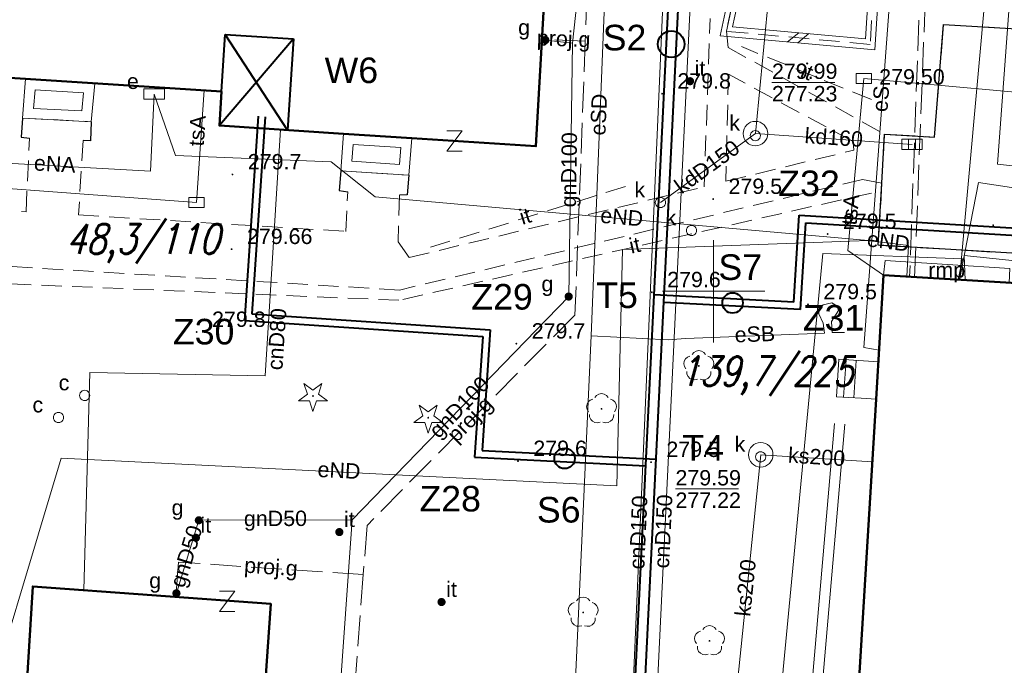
# Model space of a CAD drawing. Extents: x 0 to 6569664, y 0 to 5584502.
# Tile 25 of 64: x 6568416 to 6568464, y 5584032 to 5584063. Entities that reach past the tile are written whole.
import ezdxf
from ezdxf.enums import TextEntityAlignment as Align

# ---------------------------------------------------------------- set-up
doc = ezdxf.new("R2010")
doc.units = 0
doc.header["$PDSIZE"] = 0.75
for name, pattern in [('GAK', [3.5, 2, -0.7, 0.1, -0.7]), ('PRZER2-1', [1.5, 1, -0.5]), ('PRZER3-1', [2, 1.5, -0.5])]:
    doc.linetypes.add(name, pattern=pattern)
doc.layers.get('0').update_dxf_attribs({"linetype": 'CONTINUOUS'})
doc.layers.get('Defpoints').update_dxf_attribs({"linetype": 'CONTINUOUS'})
for name, color, linetype, lineweight in [('alarm', 51, 'CONTINUOUS', 50), ('EGBR', 7, 'CONTINUOUS', 18), ('EGBR_O', 7, 'CONTINUOUS', 18), ('EGBS', 7, 'CONTINUOUS', 18), ('EGBT', 7, 'CONTINUOUS', 18), ('EGBU', 7, 'CONTINUOUS', 50), ('GEPPHC', 7, 'CONTINUOUS', 18), ('GUPPRZ_O', 7, 'CONTINUOUS', 18), ('OTDN', 7, 'CONTINUOUS', 18), ('OTKC', 7, 'CONTINUOUS', 18), ('OTKJ', 7, 'CONTINUOUS', 18), ('OTKK', 7, 'CONTINUOUS', 25), ('OTRN', 7, 'CONTINUOUS', 13), ('OTRN_O', 7, 'CONTINUOUS', 13), ('OTRS', 7, 'CONTINUOUS', 13), ('OTRS_O', 7, 'CONTINUOUS', 13), ('OTWM', 7, 'CONTINUOUS', 18), ('OTZI', 7, 'CONTINUOUS', 18), ('OTZI_O', 7, 'CONTINUOUS', 18), ('ramka sekcji', 7, 'CONTINUOUS', 18), ('siec', 7, 'GAK', 70), ('SUPK', 7, 'CONTINUOUS', 18), ('SUPW', 7, 'CONTINUOUS', 18), ('SUPW_O', 7, 'CONTINUOUS', 18)]:
    doc.layers.add(name, color=color, linetype=linetype, lineweight=lineweight)
for name, color, linetype, lineweight, true_color in [('OTZG', 7, 'CONTINUOUS', 18, 0x008000), ('OTZL', 7, 'CONTINUOUS', 18, 0x008000), ('SUCP', 7, 'CONTINUOUS', 18, 0xd200d2), ('SUCP_O', 7, 'CONTINUOUS', 18, 0xd200d2), ('SUEP', 1, 'CONTINUOUS', 18, 0xff0000), ('SUEP_O', 1, 'CONTINUOUS', 18, 0xff0000), ('SUES', 1, 'CONTINUOUS', 18, 0xff0000), ('SUES_O', 1, 'CONTINUOUS', 18, 0xff0000), ('SUGP', 7, 'CONTINUOUS', 18, 0xbfbf00), ('SUGP_O', 7, 'CONTINUOUS', 18, 0xbfbf00), ('SUGU', 7, 'CONTINUOUS', 18, 0xbfbf00), ('SUGU_O', 7, 'CONTINUOUS', 18, 0xbfbf00), ('SUGW', 7, 'CONTINUOUS', 18, 0xbfbf00), ('SUGW_O', 7, 'CONTINUOUS', 18, 0xbfbf00), ('SUKK', 7, 'CONTINUOUS', 18, 0x803300), ('SUKP', 7, 'CONTINUOUS', 18, 0x803300), ('SUKP_O', 7, 'CONTINUOUS', 18, 0x803300), ('SUKS', 7, 'CONTINUOUS', 18, 0x803300), ('SUKS_O', 7, 'CONTINUOUS', 18, 0x803300), ('SUTP', 7, 'CONTINUOUS', 18, 0xff9100), ('SUTP_O', 7, 'CONTINUOUS', 18, 0xff9100)]:
    doc.layers.add(name, color=color, linetype=linetype, lineweight=lineweight, true_color=true_color)
doc.styles.add('Arial', font='arial.ttf')
doc.styles.add('GEO-INFO', font='arial.ttf')
doc.styles.add('UZBROJENIE', font='SIMPLEX.shx', dxfattribs={"width": 0.8, "oblique": 15.00003, "height": 0.9})
doc.dimstyles.get("Standard").update_dxf_attribs({"dimtxt": 0.18, "dimasz": 0.18, "dimexe": 0.18, "dimexo": 0.0625, "dimgap": 0.09, "dimtad": 0, "dimtih": 1, "dimtoh": 1, "dimdec": 4, "dimzin": 0, "dimdsep": 46, "dimtxsty": 'Standard', "dimcen": 0.09, "dimadec": 0, "dimazin": 0, "dimtfac": 1, "dimtdec": 4, "dimtofl": 0, "dimtmove": 0, "dimatfit": 3, "dimfxl": 0, "dimtolj": 1, "dimtzin": 0, "dimarcsym": 0})

# ---------------------------------------------------------------- blocks, each defined once
blk = doc.blocks.new('D_GSPRDI1')
blk.add_hatch(color=0).paths.add_polyline_path([(0, -0.045), (0.013906, -0.042798), (0.02645, -0.036406), (0.036406, -0.02645), (0.042798, -0.013906), (0.045, 0), (0.042798, 0.013906), (0.036406, 0.02645), (0.02645, 0.036406), (0.013906, 0.042798), (0, 0.045), (-0.013906, 0.042798), (-0.02645, 0.036406), (-0.036406, 0.02645), (-0.042798, 0.013906), (-0.045, 0), (-0.042798, -0.013906), (-0.036406, -0.02645), (-0.02645, -0.036406), (-0.013906, -0.042798)])
at = {"color": 0}
blk.add_lwpolyline([(0.272471, 0.088531), (0.713338, -0.231778), (0.168396, -0.231778), (0, -0.750048), (-0.168396, -0.231778), (-0.713338, -0.231778), (-0.272471, 0.088531), (-0.440867, 0.606801), (0, 0.286493), (0.440867, 0.606801)], close=True, dxfattribs=at)
blk = doc.blocks.new('D_GSPWPN1')
blk.add_hatch(color=0).paths.add_polyline_path([(-0.045, 0), (-0.043467, -0.011647), (-0.038971, -0.0225), (-0.03182, -0.03182), (-0.0225, -0.038971), (-0.011647, -0.043467), (0, -0.045), (0.011647, -0.043467), (0.0225, -0.038971), (0.03182, -0.03182), (0.038971, -0.0225), (0.043467, -0.011647), (0.045, 0), (0.043467, 0.011647), (0.038971, 0.0225), (0.03182, 0.03182), (0.0225, 0.038971), (0.011647, 0.043467), (0, 0.045), (-0.011647, 0.043467), (-0.0225, 0.038971), (-0.03182, 0.03182), (-0.038971, 0.0225), (-0.043467, 0.011647)])
blk = doc.blocks.new('D_GSPTZI1')
blk.add_hatch(color=0).paths.add_polyline_path([(-0.2, 0), (-0.193185, -0.051764), (-0.173205, -0.1), (-0.141421, -0.141421), (-0.1, -0.173205), (-0.051764, -0.193185), (0, -0.2), (0.051764, -0.193185), (0.1, -0.173205), (0.141421, -0.141421), (0.173205, -0.1), (0.193185, -0.051764), (0.2, 0), (0.193185, 0.051764), (0.173205, 0.1), (0.141421, 0.141421), (0.1, 0.173205), (0.051764, 0.193185), (0, 0.2), (-0.051764, 0.193185), (-0.1, 0.173205), (-0.141421, 0.141421), (-0.173205, 0.1), (-0.193185, 0.051764)])
blk = doc.blocks.new('D_GSPRDL1')
blk.add_hatch(color=0).paths.add_polyline_path([(0, -0.045), (0.013906, -0.042798), (0.02645, -0.036406), (0.036406, -0.02645), (0.042798, -0.013906), (0.045, 0), (0.042798, 0.013906), (0.036406, 0.02645), (0.02645, 0.036406), (0.013906, 0.042798), (0, 0.045), (-0.013906, 0.042798), (-0.02645, 0.036406), (-0.036406, 0.02645), (-0.042798, 0.013906), (-0.045, 0), (-0.042798, -0.013906), (-0.036406, -0.02645), (-0.02645, -0.036406), (-0.013906, -0.042798)])
at = {"color": 0}
for points in [[(-0.635969, -0.134326), (-0.70458, -0.024001), (-0.731429, 0.103115), (-0.713292, 0.231763), (-0.652348, 0.346501), (-0.55591, 0.433559), (-0.435555, 0.482485)], [(-0.324277, 0.563333), (-0.240553, 0.662679), (-0.127956, 0.727494), (0, 0.75), (0.127956, 0.727494), (0.240553, 0.662679), (0.324277, 0.563333)], [(0.435555, 0.482485), (0.55591, 0.433559), (0.652348, 0.346501), (0.713292, 0.231763), (0.731429, 0.103115), (0.70458, -0.024001), (0.635969, -0.134326)], [(-0.068773, -0.646351), (-0.194901, -0.677512), (-0.324092, -0.663766), (-0.440839, -0.606763), (-0.531129, -0.513345), (-0.584125, -0.394725), (-0.593465, -0.265141)], [(0.593465, -0.265141), (0.584125, -0.394725), (0.531129, -0.513345), (0.440839, -0.606763), (0.324092, -0.663766), (0.194901, -0.677512), (0.068773, -0.646351)]]:
    blk.add_lwpolyline(points, dxfattribs=at)
blk = doc.blocks.new('D_GSPWPS1')
blk.add_hatch(color=0).paths.add_polyline_path([(-0.045, 0), (-0.043467, -0.011647), (-0.038971, -0.0225), (-0.03182, -0.03182), (-0.0225, -0.038971), (-0.011647, -0.043467), (0, -0.045), (0.011647, -0.043467), (0.0225, -0.038971), (0.03182, -0.03182), (0.038971, -0.0225), (0.043467, -0.011647), (0.045, 0), (0.043467, 0.011647), (0.038971, 0.0225), (0.03182, 0.03182), (0.0225, 0.038971), (0.011647, 0.043467), (0, 0.045), (-0.011647, 0.043467), (-0.0225, 0.038971), (-0.03182, 0.03182), (-0.038971, 0.0225), (-0.043467, 0.011647)])
blk = doc.blocks.new('D_GUPIKP1_3')
at = {"color": 0}
blk.add_lwpolyline([(0.375, -0.25), (-0.375, -0.25), (-0.375, 0.25), (0.375, 0.25)], close=True, dxfattribs=at)
blk = doc.blocks.new('D_GUPESE1')
at = {"color": 0}
blk.add_lwpolyline([(-0.5, -0.25), (-0.5, 0.25), (0.5, 0.25), (0.5, -0.25)], close=True, dxfattribs=at)
blk = doc.blocks.new('D_GUPIWZ1_1')
at = {"color": 0}
blk.add_lwpolyline([(0, 0.25), (0.064705, 0.241481), (0.125, 0.216506), (0.176777, 0.176777), (0.216506, 0.125), (0.241481, 0.064705), (0.25, 0), (0.241481, -0.064705), (0.216506, -0.125), (0.176777, -0.176777), (0.125, -0.216506), (0.064705, -0.241481), (0, -0.25), (-0.064705, -0.241481), (-0.125, -0.216506), (-0.176777, -0.176777), (-0.216506, -0.125), (-0.241481, -0.064705), (-0.25, 0), (-0.241481, 0.064705), (-0.216506, 0.125), (-0.176777, 0.176777), (-0.125, 0.216506), (-0.064705, 0.241481)], close=True, dxfattribs=at)
blk = doc.blocks.new('D_GUPKKS1')
at = {"color": 0}
blk.add_lwpolyline([(0.5, -0.25), (-0.5, -0.25), (-0.5, 0.25), (0.5, 0.25)], close=True, dxfattribs=at)
for points in [[(-0.175, -0.25), (-0.175, 0.25)], [(0.175, -0.25), (0.175, 0.25)]]:
    blk.add_lwpolyline(points, dxfattribs=at)
blk = doc.blocks.new('D_GUPKSD1_1')
at = {"color": 0}
blk.add_lwpolyline([(0, 0.25), (0.064705, 0.241481), (0.125, 0.216506), (0.176777, 0.176777), (0.216506, 0.125), (0.241481, 0.064705), (0.25, 0), (0.241481, -0.064705), (0.216506, -0.125), (0.176777, -0.176777), (0.125, -0.216506), (0.064705, -0.241481), (0, -0.25), (-0.064705, -0.241481), (-0.125, -0.216506), (-0.176777, -0.176777), (-0.216506, -0.125), (-0.241481, -0.064705), (-0.25, 0), (-0.241481, 0.064705), (-0.216506, 0.125), (-0.176777, 0.176777), (-0.125, 0.216506), (-0.064705, 0.241481)], close=True, dxfattribs=at)
blk = doc.blocks.new('D_GUPIKP1_1')
at = {"color": 0}
blk.add_lwpolyline([(0, 0.25), (0.064705, 0.241481), (0.125, 0.216506), (0.176777, 0.176777), (0.216506, 0.125), (0.241481, 0.064705), (0.25, 0), (0.241481, -0.064705), (0.216506, -0.125), (0.176777, -0.176777), (0.125, -0.216506), (0.064705, -0.241481), (0, -0.25), (-0.064705, -0.241481), (-0.125, -0.216506), (-0.176777, -0.176777), (-0.216506, -0.125), (-0.241481, -0.064705), (-0.25, 0), (-0.241481, 0.064705), (-0.216506, 0.125), (-0.176777, 0.176777), (-0.125, 0.216506), (-0.064705, 0.241481)], close=True, dxfattribs=at)
blk = doc.blocks.new('D_GUPGZA1')
blk.add_hatch(color=0).paths.add_polyline_path([(-0.2, 0), (-0.193185, -0.051764), (-0.173205, -0.1), (-0.141421, -0.141421), (-0.1, -0.173205), (-0.051764, -0.193185), (0, -0.2), (0.051764, -0.193185), (0.1, -0.173205), (0.141421, -0.141421), (0.173205, -0.1), (0.193185, -0.051764), (0.2, 0), (0.193185, 0.051764), (0.173205, 0.1), (0.141421, 0.141421), (0.1, 0.173205), (0.051764, 0.193185), (0, 0.2), (-0.051764, 0.193185), (-0.1, 0.173205), (-0.141421, 0.141421), (-0.173205, 0.1), (-0.193185, 0.051764)])
blk = doc.blocks.new('D_GUPGUT1')
blk.add_hatch(color=0).paths.add_polyline_path([(-0.2, 0), (-0.193185, -0.051764), (-0.173205, -0.1), (-0.141421, -0.141421), (-0.1, -0.173205), (-0.051764, -0.193185), (0, -0.2), (0.051764, -0.193185), (0.1, -0.173205), (0.141421, -0.141421), (0.173205, -0.1), (0.193185, -0.051764), (0.2, 0), (0.193185, 0.051764), (0.173205, 0.1), (0.141421, 0.141421), (0.1, 0.173205), (0.051764, 0.193185), (0, 0.2), (-0.051764, 0.193185), (-0.1, 0.173205), (-0.141421, 0.141421), (-0.173205, 0.1), (-0.193185, 0.051764)])
blk = doc.blocks.new('D_GEPPHC1')
at = {"color": 0}
blk.add_lwpolyline([(-0.375, 0.5), (0.375, 0.5), (-0.375, -0.5), (0.375, -0.5)], dxfattribs=at)
blk = doc.blocks.new('D_ODTN_1')
at = {"color": 0}
for points in [[(-0.5, -0.25), (0, 0.25)], [(0, -0.25), (0.5, 0.25)]]:
    blk.add_lwpolyline(points, dxfattribs=at)
blk = doc.blocks.new('*D45')
at = {"layer": 'Defpoints', "color": 0}
for p in [(6568647.5, 5584150), (6568650, 5584150), (0, 0)]:
    blk.add_point(p, dxfattribs=at)
at = {"layer": 'ramka sekcji', "color": 0, "lineweight": -2}
blk.add_line((6568649.938, 5584150), (6568647.5, 5584150), dxfattribs=at)
at = {"layer": 'ramka sekcji', "color": 0, "insert": (6568644.106, 5584150), "char_height": 0.75, "attachment_point": 5, "style": 'GEO-INFO'}
blk.add_mtext('\\A1;5584150.0000', dxfattribs=at)
blk = doc.blocks.new('*D46')
at = {"layer": 'Defpoints', "color": 0}
for p in [(6568650, 5584152.5), (6568650, 5584150), (0, 0)]:
    blk.add_point(p, dxfattribs=at)
at = {"layer": 'ramka sekcji', "color": 0, "lineweight": -2}
blk.add_line((6568650, 5584150.062), (6568650, 5584152.5), dxfattribs=at)
at = {"layer": 'ramka sekcji', "color": 0, "insert": (6568650, 5584155.896), "char_height": 0.75, "attachment_point": 5, "rotation": 90, "style": 'GEO-INFO'}
blk.add_mtext('\\A1;6568650.0000', dxfattribs=at)

msp = doc.modelspace()

# ---------------------------------------------------------------- linework, layer by layer
at = {"layer": 'EGBR', "linetype": 'Continuous', "lineweight": 18, "elevation": 10.18}
msp.add_lwpolyline([(6568464.46047, 5584050.41839), (6568464.5, 5584051.12), (6568458.39, 5584051.51), (6568458.31, 5584050.79)], close=True, dxfattribs=at)
at = {"layer": 'EGBS', "linetype": 'Continuous', "lineweight": 18, "elevation": 10.18}
msp.add_lwpolyline([(6568456.01, 5584044.84), (6568456.12, 5584046.68), (6568457.34, 5584046.6), (6568458.06558, 5584046.55097), (6568457.96, 5584044.72), (6568457.22, 5584044.77)], close=True, dxfattribs=at)
for points in [[(6568456.48054, 5584046.65636), (6568456.3601, 5584044.81975)], [(6568456.97946, 5584046.62364), (6568456.85928, 5584044.79087)]]:
    msp.add_lwpolyline(points, dxfattribs=at)
at = {"layer": 'EGBT', "linetype": 'Continuous', "lineweight": 18, "elevation": 10.18}
for points in [[(6568416.34, 5584060.38), (6568416.19, 5584058.47), (6568419.54, 5584058.29), (6568419.72, 5584060.16)], [(6568416.79984, 5584059.84901), (6568416.72859, 5584058.94178), (6568419.08822, 5584058.815), (6568419.17289, 5584059.69455)], [(6568431.9, 5584057.7), (6568431.76, 5584055.89), (6568435.09, 5584055.67), (6568435.23, 5584057.49)], [(6568432.3605, 5584057.16997), (6568432.29751, 5584056.35558), (6568434.62941, 5584056.20152), (6568434.69259, 5584057.0229)]]:
    msp.add_lwpolyline(points, close=True, dxfattribs=at)
at = {"layer": 'EGBU', "linetype": 'Continuous', "lineweight": 50, "elevation": 10.18}
for points in [[(6568426.37, 5584069.51), (6568441.95, 5584068.5), (6568441.31, 5584057.09), (6568435.23, 5584057.49), (6568431.9, 5584057.7), (6568425.82, 5584058.1), (6568425.92, 5584059.77), (6568416.34, 5584060.38), (6568409.5, 5584060.81), (6568406.17, 5584061.02), (6568400.06, 5584061.41), (6568400.97, 5584072.89), (6568426.44, 5584071.26)], [(6568457.96, 5584044.72), (6568458.31, 5584050.79), (6568469.73, 5584050.1), (6568467.17, 5584008.53), (6568466.28, 5584008.57), (6568464.89, 5583988.75), (6568453.62, 5583989.49), (6568454.76, 5584009.14), (6568455.78, 5584009.15)], [(6568396.53, 5584004.09), (6568397.48, 5584015.51), (6568415.39, 5584014.35), (6568416.69, 5584035.57), (6568428.33, 5584034.73), (6568426.72, 5584011.65), (6568415.15381, 5584012.25266), (6568414.4, 5584002.86)]]:
    msp.add_lwpolyline(points, close=True, dxfattribs=at)
at = {"layer": 'GUPPRZ_O', "linetype": 'Continuous', "lineweight": 13, "elevation": 10.8, "flags": 128}
for points in [[(6568452.85522, 5584060.20755), (6568455.93522, 5584060.20755)], [(6568448.13449, 5584040.33714), (6568451.21449, 5584040.33714)]]:
    msp.add_lwpolyline(points, dxfattribs=at)
at = {"layer": 'OTDN', "linetype": 'Continuous', "lineweight": 18, "elevation": 10.18}
for points in [[(6568450.90056, 5584066.38672), (6568451.03725, 5584068.4257), (6568458.28537, 5584067.95323), (6568457.89316, 5584061.79774), (6568450.32704, 5584062.48655), (6568450.66544, 5584064.08188)], [(6568451.39944, 5584066.35328), (6568451.50275, 5584067.8943), (6568457.75463, 5584067.48677), (6568457.42684, 5584062.34226), (6568450.93296, 5584062.93345), (6568451.15456, 5584063.97812)]]:
    msp.add_lwpolyline(points, dxfattribs=at)
at = {"layer": 'OTKC', "linetype": 'PRZER2-1', "lineweight": 18, "elevation": 10.18}
for points in [[(6568451.15, 5584066.37), (6568451.27, 5584068.16), (6568458.02, 5584067.72), (6568457.66, 5584062.07), (6568450.63, 5584062.71), (6568450.91, 5584064.03)], [(6568450.6, 5584055.38), (6568456.87, 5584056.9), (6568456.83, 5584057.32), (6568450.73, 5584060.61)]]:
    msp.add_lwpolyline(points, close=True, dxfattribs=at)
for points in [[(6568450.91, 5584064.03), (6568450.63, 5584062.71), (6568450.71, 5584061.92), (6568458.36, 5584057.68), (6568458.24, 5584055.28), (6568457.29, 5584055.47), (6568434.64, 5584050.06), (6568413.46, 5584051.34)], [(6568408.65, 5584054.39), (6568416.36, 5584053.89), (6568416.53, 5584057.49), (6568416.12, 5584057.54), (6568416.19, 5584058.47), (6568419.54, 5584058.29), (6568419.51, 5584057.35), (6568419.15, 5584057.37), (6568418.93, 5584053.73), (6568432, 5584052.93), (6568432.1, 5584054.86), (6568431.68, 5584054.92), (6568431.76, 5584055.89), (6568435.09, 5584055.67), (6568435.01, 5584054.71), (6568434.63, 5584054.7), (6568434.57, 5584052.42), (6568435.11, 5584051.65), (6568449.54, 5584055.11), (6568449.83, 5584063.34)]]:
    msp.add_lwpolyline(points, dxfattribs=at)
at = {"layer": 'OTKJ', "linetype": 'PRZER3-1', "lineweight": 18, "elevation": 10.18}
msp.add_lwpolyline([(6568467.61, 5584051.68), (6568458.05, 5584052.25), (6568458.24, 5584055.28), (6568458.36, 5584057.68), (6568460.81, 5584057.54), (6568461.25, 5584063.04), (6568468.42, 5584062.61)], dxfattribs=at)
at = {"layer": 'OTKK', "linetype": 'Continuous', "lineweight": 25, "elevation": 10.18}
for points in [[(6568467.61, 5584051.68), (6568458.05, 5584052.25), (6568458.24, 5584055.28), (6568458.36, 5584057.68), (6568460.81, 5584057.54), (6568461.25, 5584063.04), (6568468.42, 5584062.61)], [(6568416.19, 5584058.47), (6568416.12, 5584057.54), (6568416.53, 5584057.49)], [(6568419.54, 5584058.29), (6568419.51, 5584057.35), (6568419.15, 5584057.37)], [(6568431.76, 5584055.89), (6568431.68, 5584054.92), (6568432.1, 5584054.86)], [(6568435.09, 5584055.67), (6568435.01, 5584054.71), (6568434.63, 5584054.7)]]:
    msp.add_lwpolyline(points, dxfattribs=at)
at = {"layer": 'OTWM', "linetype": 'Continuous', "lineweight": 18, "elevation": 10.06}
for points in [[(6568451.30093, 5583990.12154), (6568455.92093, 5584043.54154)], [(6568451.79907, 5583990.07846), (6568456.41907, 5584043.49846)]]:
    msp.add_lwpolyline(points, dxfattribs=at)
at = {"layer": 'OTZI', "linetype": 'PRZER2-1', "lineweight": 18, "elevation": 10.1}
for points in [[(6568457.73, 5584059.37), (6568451.36, 5584061.96)], [(6568445.69, 5584055.12), (6568435.92, 5584052.08)], [(6568457.72, 5584054.8), (6568434.6, 5584049.56), (6568413.1, 5584050.47), (6568412.21, 5584035.21)]]:
    msp.add_lwpolyline(points, dxfattribs=at)
at = {"layer": 'ramka sekcji'}
for q in [(6568450, 5584052.5), (6568447.5, 5584050), (6568450, 5584047.5), (6568452.5, 5584050)]:
    msp.add_line((6568450, 5584050), q, dxfattribs=at)
at = {"layer": 'siec', "linetype": 'ByBlock', "lineweight": 40}
for p, q in [((6568444.3839, 5583994.60146), (6568449.1148, 5584090.92644)), ((6568444.8496, 5583994.06937), (6568449.5805, 5584090.39435)), ((6568429.44824, 5584062.33875), (6568425.82, 5584058.1)), ((6568425.92, 5584059.77), (6568426.10514, 5584062.56056)), ((6568426.10514, 5584062.56056), (6568429.44824, 5584062.33875)), ((6568429.15494, 5584057.8806), (6568426.10514, 5584062.56056)), ((6568429.44824, 5584062.33875), (6568429.15494, 5584057.8806)), ((6568427.71656, 5584058.55866), (6568427.04714, 5584048.57092)), ((6568428.06139, 5584058.53548), (6568427.41386, 5584048.90332)), ((6568453.93015, 5584049.47296), (6568454.18161, 5584053.71431)), ((6568454.18161, 5584053.71431), (6568482.73872, 5584052.00986)), ((6568454.26053, 5584049.10565), (6568454.51199, 5584053.347)), ((6568454.51199, 5584053.347), (6568482.36867, 5584051.68435)), ((6568453.93015, 5584049.47296), (6568447.09598, 5584049.82172)), ((6568454.26053, 5584049.10565), (6568447.5707, 5584049.44799)), ((6568427.41386, 5584048.90332), (6568439.06888, 5584048.1198)), ((6568427.04714, 5584048.57092), (6568438.70216, 5584047.7874)), ((6568438.70216, 5584047.7874), (6568438.30541, 5584041.88565)), ((6568439.06888, 5584048.1198), (6568438.67213, 5584042.21805)), ((6568438.67213, 5584042.21805), (6568447.19771, 5584041.8)), ((6568438.30541, 5584041.88565), (6568446.68603, 5584041.47471))]:
    msp.add_line(p, q, dxfattribs=at)
at = {"layer": 'siec', "color": 0, "linetype": 'ByBlock', "lineweight": 40}
for centre, radius in [((6568447.92557, 5584062.07768), 0.64893), ((6568450.93007, 5584049.43178), 0.5), ((6568442.71258, 5584041.83304), 0.5)]:
    msp.add_circle(centre, radius, dxfattribs=at)
at = {"layer": 'SUCP', "linetype": 'Continuous', "lineweight": 18, "elevation": 10.14}
for points in [[(6568443.67759, 5583983.5973), (6568444.60792, 5584003.60668), (6568442.23031, 5584003.78912), (6568442.37542, 5584006.71277), (6568445.02385, 5584006.77743), (6568447.76431, 5584069.6426), (6568445.65005, 5584069.72503), (6568445.82244, 5584073.37558), (6568448.23829, 5584073.32442), (6568448.83942, 5584089.2927)], [(6568444.86243, 5583983.49634), (6568445.90621, 5584004.4756), (6568443.55985, 5584004.59751), (6568443.66659, 5584005.75548), (6568446.04145, 5584005.78609), (6568449.17754, 5584070.73059), (6568447.00832, 5584070.81245), (6568447.07333, 5584072.15733), (6568449.07717, 5584072.12825), (6568449.94877, 5584089.2063)], [(6568428.81475, 5584057.90298), (6568428.0526, 5584045.86949), (6568419.47705, 5584046.03576), (6568419.1841, 5584035.39001)]]:
    msp.add_lwpolyline(points, dxfattribs=at)
at = {"layer": 'SUEP', "linetype": 'Continuous', "lineweight": 18, "elevation": 10.14}
for points in [[(6568405.39831, 5584193.23957), (6568405.01695, 5584189.70356), (6568403.98587, 5584188.30816), (6568399.60677, 5584124.84169), (6568401.34851, 5584123.80418), (6568409.53234, 5584122.38466), (6568409.82381, 5584121.95026), (6568409.05136, 5584099.25455), (6568410.04829, 5584097.9463), (6568439.79258, 5584095.9994), (6568445.94158, 5584095.72461), (6568444.01192, 5584047.82702)], [(6568400.12745, 5584159.85225), (6568398.01241, 5584099.73035), (6568466.01071, 5584095.59619), (6568465.51432, 5584078.24845), (6568463.88823, 5584056.21578), (6568488.56528, 5584053.48354), (6568512.37059, 5584049.32995), (6568530.71554, 5584048.27624), (6568530.87, 5584050.35)], [(6568401.39526, 5584135.72737), (6568405.69317, 5584117.39992), (6568408.44491, 5584098.04464), (6568438.30347, 5584095.99921), (6568465.75337, 5584094.61279), (6568464.21021, 5584074.68136), (6568462.02654, 5584050.56545)], [(6568458.09827, 5584047.11792), (6568457.35, 5584047.26), (6568459.16, 5584071.55), (6568438.5, 5584072.96), (6568419.47, 5584074.77), (6568404.28, 5584076.08), (6568403.66, 5584075.72), (6568401.66, 5584075.85), (6568401.11, 5584076.26), (6568386.25, 5584077.53), (6568371.06, 5584078.6), (6568349.99, 5584080.04), (6568345.21, 5584081.39), (6568343.58, 5584081.04), (6568324.49, 5584082.63), (6568306.2, 5584086.38), (6568288.07, 5584090.39), (6568280.16, 5584092.07), (6568278.51, 5584092.88), (6568265.72845, 5584094.84031)], [(6568395.78525, 5584060.01062), (6568400.9928, 5584057.05544), (6568422.4466, 5584055.87378), (6568422.63, 5584059.64)], [(6568422.63, 5584059.64), (6568423.67388, 5584056.63465), (6568431.28332, 5584056.33368), (6568433.44558, 5584054.61941), (6568457.5594, 5584052.48944)], [(6568480.29494, 5584052.68691), (6568462.95967, 5584055.32375), (6568462.02654, 5584050.56545)], [(6568413.67681, 5584027.20431), (6568418.08015, 5584041.84343), (6568445.26157, 5584040.49156), (6568445.53875, 5584052.03702), (6568457.5594, 5584052.48944)], [(6568457.5594, 5584052.48944), (6568459.53629, 5584052.2304), (6568459.45748, 5584050.72067)], [(6568461.96392, 5584050.56923), (6568462.1777, 5584051.59338), (6568455.34395, 5584051.84535), (6568453.40597, 5584031.5088), (6568450.53309, 5583996.80907), (6568448.53546, 5583966.36094), (6568408.78897, 5583972.06926), (6568392.59187, 5583974.08072), (6568365.19254, 5583976.97792)], [(6568462.30094, 5584050.54887), (6568462.26563, 5584051.75453), (6568471.28846, 5584050.81071), (6568470.94004, 5584027.4144), (6568468.34841, 5584027.66534)], [(6568456.40242, 5584047.99111), (6568455.8058, 5584047.981), (6568455.77684, 5584048.52067), (6568456.11283, 5584049.06604), (6568456.03002, 5584049.28399), (6568455.78005, 5584049.43478), (6568455.35723, 5584049.34133), (6568455.16241, 5584049.1708), (6568455.151, 5584048.89263), (6568455.35382, 5584048.44221), (6568455.41903, 5584047.96102), (6568448.6289, 5584047.6995), (6568447.78584, 5584047.62164), (6568444.01192, 5584047.82702)], [(6568444.01192, 5584047.82702), (6568441.38542, 5583990.29269), (6568440.95352, 5583979.26726), (6568466.45054, 5583975.60951), (6568466.39316, 5583974.00964), (6568466.2272, 5583973.46246), (6568467.21386, 5583948.20619), (6568536.11292, 5583940.91441), (6568541.52968, 5583940.57618), (6568547.44455, 5583941.31845), (6568547.39903, 5583950.90062), (6568548.75489, 5583954.02615)]]:
    msp.add_lwpolyline(points, dxfattribs=at)
at = {"layer": 'SUEP', "linetype": 'PRZER3-1', "lineweight": 18, "elevation": 10.14}
for points in [[(6568393.16457, 5584107.22146), (6568387.31217, 5584102.15403), (6568386.51919, 5584077.55569), (6568412.12821, 5584074.93652), (6568421.89068, 5584074.13287), (6568435.89016, 5584073.09058), (6568460.33468, 5584071.2545), (6568459.59204, 5584050.71254)], [(6568459.83529, 5584050.67966), (6568460.62843, 5584071.35681), (6568421.89546, 5584074.17693), (6568386.52744, 5584077.44073), (6568366.48235, 5584079.2058), (6568353.75069, 5584080.06318), (6568328.39369, 5584082.01967), (6568323.01448, 5584083.12127), (6568308.48195, 5584085.80969), (6568300.43483, 5584088.01289), (6568293.21194, 5584089.56037), (6568275.36079, 5584093.02254), (6568265.88044, 5584095.88281)]]:
    msp.add_lwpolyline(points, dxfattribs=at)
at = {"layer": 'SUGP', "linetype": 'Continuous', "lineweight": 18, "elevation": 10.14}
for points in [[(6568443.09135, 5584062.13219), (6568444.2517, 5584072.81793), (6568444.4, 5584074.22), (6568444.40552, 5584074.23001)], [(6568443.09135, 5584062.13219), (6568441.77, 5584062.28)], [(6568443.09135, 5584062.13219), (6568442.91103, 5584049.74296), (6568432.31396, 5584038.82759), (6568430.19977, 5584008.96016), (6568426.86624, 5584009.13821), (6568420.71721, 5584009.26097), (6568420.00537, 5583999.23606), (6568399.8317, 5584000.64916), (6568398.79, 5584000.83), (6568378.45287, 5584002.14573), (6568369.70734, 5584002.75806), (6568368.25098, 5584002.86003), (6568324.94601, 5584006.99931), (6568325.04379, 5584016.05039)], [(6568432.31396, 5584038.82759), (6568424.81468, 5584038.80693), (6568423.72, 5584035.24)]]:
    msp.add_lwpolyline(points, dxfattribs=at)
at = {"layer": 'SUGP', "linetype": 'PRZER3-1', "lineweight": 18, "elevation": 10.14}
for points in [[(6568443.88641, 5584066.51975), (6568443.72414, 5584062.22925), (6568443.21709, 5584048.83953), (6568433.04301, 5584038.55306), (6568432.86106, 5584036.14952), (6568431.82595, 5584022.47563), (6568430.79083, 5584008.80175), (6568425.09346, 5584009.09886)], [(6568443.72414, 5584062.22925), (6568441.60277, 5584062.30961)], [(6568432.86106, 5584036.14952), (6568423.82173, 5584036.76036), (6568423.69932, 5584035.06417)]]:
    msp.add_lwpolyline(points, dxfattribs=at)
at = {"layer": 'SUKP', "linetype": 'Continuous', "lineweight": 18, "elevation": 10.14}
for points in [[(6568452.04752, 5584057.70715), (6568454.49146, 5584083.14819), (6568435.16598, 5584084.71577), (6568410.6729, 5584085.8863), (6568390.84873, 5584087.65093), (6568375.72584, 5584088.56609)], [(6568447.4, 5584054.34), (6568452.04752, 5584057.70715)], [(6568459.71, 5584057.18), (6568452.04752, 5584057.70715)], [(6568452.3056, 5584042.0096), (6568450.97527, 5584028.98349), (6568449.9658, 5584014.23627), (6568449.23205, 5584006.06716), (6568448.14265, 5583991.36195), (6568445.77966, 5583955.21846)], [(6568457.7722, 5584041.6558), (6568452.3056, 5584042.0096)]]:
    msp.add_lwpolyline(points, dxfattribs=at)
at = {"layer": 'SUPK', "linetype": 'Continuous', "lineweight": 18, "elevation": 10.14}
for points in [[(6568452.04752, 5584057.10715, -1), (6568452.04752, 5584058.30715, -1)], [(6568452.3056, 5584041.4096, -1), (6568452.3056, 5584042.6096, -1)]]:
    msp.add_lwpolyline(points, format="xyb", close=True, dxfattribs=at)
at = {"layer": 'SUTP', "linetype": 'Continuous', "lineweight": 18, "elevation": 10.14}
for points in [[(6568482.03767, 5584094.3726), (6568479.04053, 5584058.45119), (6568457.35379, 5584060.40191)], [(6568377.93958, 5584061.82878), (6568397.02103, 5584056.39422), (6568424.7, 5584054.34)], [(6568457.35379, 5584060.40191), (6568456.57203, 5584052.00119), (6568458.31, 5584050.79)], [(6568424.7, 5584054.34), (6568425.07018, 5584059.82411)]]:
    msp.add_lwpolyline(points, dxfattribs=at)

# ---------------------------------------------------------------- block references
at = {"layer": 'GEPPHC', "linetype": 'Continuous', "lineweight": 18}
for p in [(6568437.32069, 5584057.34323, 10.24), (6568426.20522, 5584034.84788, 10.24)]:
    msp.add_blockref('D_GEPPHC1', p, dxfattribs=at)
at = {"layer": 'OTDN', "linetype": 'Continuous', "lineweight": 18, "rotation": 174.7982226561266}
msp.add_blockref('D_ODTN_1', (6568454.145, 5584062.39, 10.18), dxfattribs=at)
msp.add_blockref('D_ODTN_1', (6568454.145, 5584062.39, 10.18), dxfattribs=at)
at = {"layer": 'OTRN', "linetype": 'Continuous', "lineweight": 13}
for p in [(6568447.48, 5584059.66, 10.08), (6568426.46, 5584055.71, 10.08), (6568449.98, 5584054.51, 10.08), (6568455.58, 5584052.8, 10.08), (6568446.98, 5584049.95, 10.08), (6568454.62, 5584049.36, 10.08), (6568424.71, 5584048.01, 10.08), (6568440.35, 5584047.44, 10.08), (6568440.43, 5584041.7, 10.08), (6568446.94, 5584041.65, 10.08)]:
    msp.add_blockref('D_GSPWPN1', p, dxfattribs=at)
at = {"layer": 'OTRS', "linetype": 'Continuous', "lineweight": 13}
for p in [(6568463.68, 5584053.23, 10.08), (6568426.42, 5584052.06, 10.08)]:
    msp.add_blockref('D_GSPWPS1', p, dxfattribs=at)
at = {"layer": 'OTZG', "linetype": 'Continuous', "lineweight": 18}
for p in [(6568430.4, 5584044.88, 10.12), (6568436.04, 5584043.82, 10.12)]:
    msp.add_blockref('D_GSPRDI1', p, dxfattribs=at)
at = {"layer": 'OTZI', "linetype": 'Continuous', "lineweight": 18}
for p in [(6568448.85, 5584060.27, 10.12), (6568424.67, 5584037.95, 10.12), (6568431.69, 5584038.23, 10.12), (6568436.69, 5584034.81, 10.12)]:
    msp.add_blockref('D_GSPTZI1', p, dxfattribs=at)
at = {"layer": 'OTZL', "linetype": 'Continuous', "lineweight": 18}
for p in [(6568449.28, 5584046.35, 10.12), (6568444.52, 5584044.25, 10.12), (6568443.62, 5584034.3, 10.12), (6568449.8, 5584032.91, 10.12)]:
    msp.add_blockref('D_GSPRDL1', p, dxfattribs=at)
at = {"layer": 'SUES', "linetype": 'Continuous', "lineweight": 18}
msp.add_blockref('D_GUPESE1', (6568422.63, 5584059.64, 10.16), dxfattribs=at)
at = {"layer": 'SUGU', "linetype": 'Continuous', "lineweight": 18}
for p in [(6568442.91103, 5584049.74296, 10.16), (6568424.81468, 5584038.80693, 10.16)]:
    msp.add_blockref('D_GUPGUT1', p, dxfattribs=at)
at = {"layer": 'SUGW', "linetype": 'Continuous', "lineweight": 18}
for p in [(6568441.77, 5584062.28, 10.16), (6568423.72, 5584035.24, 10.16)]:
    msp.add_blockref('D_GUPGZA1', p, dxfattribs=at)
at = {"layer": 'SUKK', "linetype": 'Continuous', "lineweight": 18}
msp.add_blockref('D_GUPKKS1', (6568459.71, 5584057.18, 10.16), dxfattribs=at)
at = {"layer": 'SUKS', "linetype": 'Continuous', "lineweight": 18}
for p in [(6568447.4, 5584054.34, 10.16), (6568448.92, 5584052.97, 10.16)]:
    msp.add_blockref('D_GUPKSD1_1', p, dxfattribs=at)
at = {"layer": 'SUPK', "linetype": 'Continuous', "lineweight": 18}
for name, p in [('D_GUPIKP1_3', (6568457.35379, 5584060.40191, 10.16)), ('D_GUPIKP1_3', (6568424.7, 5584054.34, 10.16)), ('D_GUPIKP1_1', (6568419.23, 5584044.91, 10.16)), ('D_GUPIKP1_1', (6568417.95, 5584043.83, 10.16))]:
    msp.add_blockref(name, p, dxfattribs=at)
at = {"layer": 'SUPW', "linetype": 'Continuous', "lineweight": 18}
for p in [(6568452.04039, 5584057.6074, 10.18), (6568419.23, 5584044.91, 10.18), (6568417.95, 5584043.83, 10.18), (6568452.30275, 5584041.90964, 10.18)]:
    msp.add_blockref('D_GUPIWZ1_1', p, dxfattribs=at)

# ---------------------------------------------------------------- texts
at = {"layer": 'alarm', "color": 0, "linetype": 'Continuous', "lineweight": 30, "style": 'GEO-INFO'}
for s, p in [('S2', (6568445.64188, 5584062.40195, -9.52)), ('W6', (6568432.27852, 5584060.80321, 0.62)), ('Z32', (6568454.67018, 5584055.27859, 10.8)), ('S7', (6568451.3035, 5584051.18108, 0.62)), ('Z29', (6568439.65183, 5584049.73158, 10.72)), ('T5', (6568445.275, 5584049.79776, 0.62)), ('Z31', (6568455.86768, 5584048.70341, 10.76)), ('Z30', (6568425.05006, 5584048.02851, 0.62)), ('T4', (6568449.48921, 5584042.35333, -9.52)), ('Z28', (6568437.11235, 5584039.86253, 0.62)), ('S6', (6568442.42383, 5584039.32149, 0.62))]:
    msp.add_text(s, height=1.25, dxfattribs=at).set_placement(p, align=Align.MIDDLE)
at = {"layer": 'alarm', "color": 0, "lineweight": 30, "style": 'UZBROJENIE', "oblique": 15.00003, "width": 0.8}
for s, p in [('48,3/110', (6568418.31738, 5584051.83695)), ('139,7/225', (6568448.33158, 5584045.37614, 10.18))]:
    msp.add_text(s, height=1.44, dxfattribs=at).set_placement(p)
at = {"layer": 'EGBR_O', "linetype": 'Continuous', "lineweight": 0, "style": 'Arial'}
msp.add_text('rmp', height=0.75, dxfattribs=at).set_placement((6568461.405, 5584050.6668, 10.8), align=Align.CENTER)
at = {"layer": 'GUPPRZ_O', "linetype": 'Continuous', "lineweight": 0, "style": 'Arial'}
for s, p in [('279.99', (6568452.85522, 5584060.38005, 10.8)), ('279.50', (6568458.10379, 5584060.10843, 10.8)), ('277.23', (6568452.85522, 5584059.28505, 10.8)), ('279.59', (6568448.13449, 5584040.50964, 10.8)), ('277.22', (6568448.13449, 5584039.41464, 10.8))]:
    msp.add_text(s, height=0.75, dxfattribs=at).set_placement(p)
at = {"layer": 'OTRN_O', "linetype": 'Continuous', "lineweight": 0, "style": 'Arial'}
for s, p in [('279.8', (6568448.23, 5584059.91, 10.8)), ('279.7', (6568427.21, 5584055.96, 10.8)), ('279.5', (6568450.73, 5584054.76, 10.8)), ('279.5', (6568456.33, 5584053.05, 10.8)), ('279.6', (6568447.73, 5584050.2, 10.8)), ('279.5', (6568455.37, 5584049.61, 10.8)), ('279.8', (6568425.46, 5584048.26, 10.8)), ('279.7', (6568441.1, 5584047.69, 10.8)), ('279.6', (6568441.18, 5584041.95, 10.8)), ('279.5', (6568447.69, 5584041.9, 10.8))]:
    msp.add_text(s, height=0.75, dxfattribs=at).set_placement(p)
at = {"layer": 'OTRS_O', "linetype": 'Continuous', "lineweight": 0, "style": 'Arial'}
msp.add_text('279.66', height=0.75, dxfattribs=at).set_placement((6568427.17, 5584052.31, 10.8))
at = {"layer": 'OTZI_O', "linetype": 'Continuous', "lineweight": 0, "style": 'Arial'}
for p in [(6568449.6, 5584060.52, 10.8), (6568432.44, 5584038.48, 10.8), (6568425.42, 5584038.2, 10.8), (6568437.44, 5584035.06, 10.8)]:
    msp.add_text('it', height=0.75, dxfattribs=at).set_placement(p, align=Align.RIGHT)
for rotation, p in [(337.87367, (6568454.43446, 5584060.39313, 10.8)), (17.283866, (6568440.89219, 5584053.31977, 10.8)), (12.769985, (6568446.22487, 5584051.89378, 10.8))]:
    msp.add_text('it', height=0.75, rotation=rotation, dxfattribs=at).set_placement(p, align=Align.CENTER)
at = {"layer": 'SUCP_O', "linetype": 'Continuous', "lineweight": 0, "style": 'Arial'}
for s, rotation, p in [('cnD80', 86.186295, (6568429.00088, 5584047.63697, 10.8)), ('cnD150', 87.503893, (6568446.68728, 5584038.19723, 10.8)), ('cnD150', 87.235412, (6568447.90263, 5584038.24418, 10.8))]:
    msp.add_text(s, height=0.75, rotation=rotation, dxfattribs=at).set_placement(p, align=Align.CENTER)
at = {"layer": 'SUEP_O', "linetype": 'Continuous', "lineweight": 0, "style": 'Arial'}
for s, rotation, p in [('eS', 85.738398, (6568458.54767, 5584059.38319, 10.8)), ('eSD', 87.692953, (6568444.74719, 5584058.62367, 10.8)), ('eNA', 356.847367, (6568417.74816, 5584055.85345, 10.8)), ('eND', 354.952194, (6568445.47666, 5584053.26208, 10.8)), ('eND', 352.534674, (6568458.50971, 5584052.06893, 10.8)), ('eSB', 2.205567, (6568452.03526, 5584047.537, 10.8)), ('eND', 357.152727, (6568431.65629, 5584040.87438, 10.8))]:
    msp.add_text(s, height=0.75, rotation=rotation, dxfattribs=at).set_placement(p, align=Align.CENTER)
at = {"layer": 'SUES_O', "linetype": 'Continuous', "lineweight": 0, "style": 'Arial'}
msp.add_text('e', height=0.75, dxfattribs=at).set_placement((6568421.88, 5584059.89, 10.8), align=Align.RIGHT)
at = {"layer": 'SUGP_O', "linetype": 'Continuous', "lineweight": 0, "style": 'Arial'}
for s, rotation, p in [('proj.g', 357.830513, (6568442.65235, 5584061.97616, 10.8)), ('gnD100', 89.166115, (6568443.29464, 5584055.9333, 10.8)), ('gnD100', 45.847689, (6568437.82306, 5584044.08085, 10.8)), ('proj.g', 45.314716, (6568438.33871, 5584043.48992, 10.8)), ('gnD50', 0.157795, (6568428.56513, 5584038.52378, 10.8)), ('gnD50', 72.938924, (6568424.5479, 5584036.93736, 10.8)), ('proj.g', 356.134072, (6568428.32161, 5584036.16213, 10.8))]:
    msp.add_text(s, height=0.75, rotation=rotation, dxfattribs=at).set_placement(p, align=Align.CENTER)
at = {"layer": 'SUGU_O', "linetype": 'Continuous', "lineweight": 0, "style": 'Arial'}
for p in [(6568442.16103, 5584049.99296, 10.8), (6568424.06468, 5584039.05693, 10.8)]:
    msp.add_text('g', height=0.75, dxfattribs=at).set_placement(p, align=Align.RIGHT)
at = {"layer": 'SUGW_O', "linetype": 'Continuous', "lineweight": 0, "style": 'Arial'}
for p in [(6568441.02, 5584062.53, 10.8), (6568422.97, 5584035.49, 10.8)]:
    msp.add_text('g', height=0.75, dxfattribs=at).set_placement(p, align=Align.RIGHT)
at = {"layer": 'SUKP_O', "linetype": 'Continuous', "lineweight": 0, "style": 'Arial'}
for s, rotation, p in [('kd160', 356.0645, (6568455.85862, 5584057.15079, 10.8)), ('kdD150', 35.923452, (6568449.89595, 5584055.78591, 10.8)), ('ks200', 356.297027, (6568455.01994, 5584041.53983, 10.8)), ('ks200', 84.168739, (6568451.93239, 5584035.46673, 10.8))]:
    msp.add_text(s, height=0.75, rotation=rotation, dxfattribs=at).set_placement(p, align=Align.CENTER)
at = {"layer": 'SUKS_O', "linetype": 'Continuous', "lineweight": 0, "style": 'Arial'}
for p in [(6568446.65, 5584054.59, 10.8), (6568448.17, 5584053.22, 10.8)]:
    msp.add_text('k', height=0.75, dxfattribs=at).set_placement(p, align=Align.RIGHT)
at = {"layer": 'SUPW_O', "linetype": 'Continuous', "lineweight": 0, "style": 'Arial'}
for s, p in [('k', (6568451.29039, 5584057.8574, 10.8)), ('c', (6568418.48, 5584045.16, 10.8)), ('c', (6568417.2, 5584044.08, 10.8)), ('k', (6568451.55275, 5584042.15964, 10.8))]:
    msp.add_text(s, height=0.75, dxfattribs=at).set_placement(p, align=Align.RIGHT)
at = {"layer": 'SUTP_O', "linetype": 'Continuous', "lineweight": 0, "style": 'Arial'}
for rotation, p in [(86.126654, (6568425.1043, 5584057.82466, 10.8)), (84.683462, (6568457.06173, 5584053.9565, 10.8))]:
    msp.add_text('tsA', height=0.75, rotation=rotation, dxfattribs=at).set_placement(p, align=Align.CENTER)

# ---------------------------------------------------------------- dimensions: what is measured, and where the dimension line sits
at = {"layer": 'ramka sekcji'}
for offset, dtype, picture, middle in [((0, 2.5), 1, '*D46', (6568650, 5584155.8956787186)), ((-2.5, 0), 0, '*D45', (6568644.1063676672, 5584150))]:
    dim = msp.add_ordinate_dim(feature_location=(6568650, 5584150), offset=offset, dtype=dtype, origin=(0, 0), dimstyle='Standard', override={"dimtxt": 0.75, "dimtxsty": 'GEO-INFO'}, dxfattribs=at)
    dim.commit()
    dim.dimension.update_dxf_attribs({"geometry": picture, "text_midpoint": middle})

doc.saveas('drawing.dxf')
